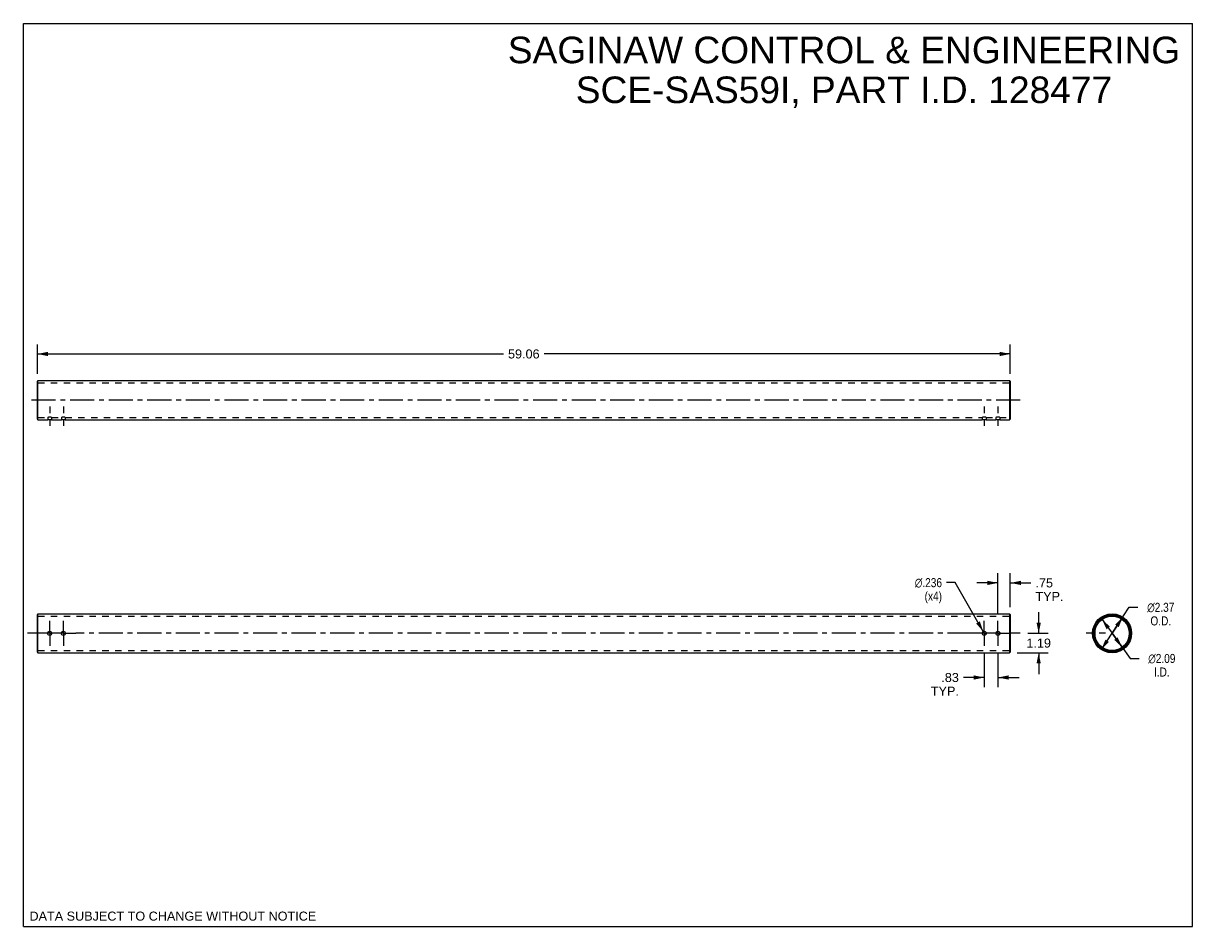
# Model space of a CAD drawing. Header units: inches. Extents: x 0 to 71, y 0 to 54.8.
import ezdxf

# ---------------------------------------------------------------- set-up
doc = ezdxf.new("R2010")
doc.units = ezdxf.units.IN
doc.header["$LTSCALE"] = 3.903226
doc.header["$MEASUREMENT"] = 0
for name, pattern in [('CENTER', [0.6, 0.375, -0.075, 0.075, -0.075]), ('DASHED', [0.2, 0.1, -0.1]), ('HIDDEN', [0.2, 0.1, -0.1])]:
    doc.linetypes.add(name, pattern=pattern)
doc.layers.get('0').update_dxf_attribs({"linetype": 'CONTINUOUS'})
doc.layers.add('02___PRT_ALL_AXES', color=7, linetype='CONTINUOUS')
doc.layers.add('DEFAULT_2', color=8, linetype='HIDDEN')
doc.styles.get("Standard").update_dxf_attribs({"font": 'arial.ttf'})
doc.styles.add('TEXTSTYLE_1', font='gdt', dxfattribs={"width": 0.8})
doc.dimstyles.new('DIMSTYLE_1', dxfattribs={"dimtxt": 0.548387, "dimasz": 0.645161, "dimexe": 0.09, "dimexo": 0.07, "dimgap": 0.09, "dimtad": 0, "dimtih": 1, "dimtoh": 1, "dimzin": 4, "dimdsep": 46, "dimtxsty": 'Standard', "dimblk": '_FILLED', "dimblk1": '_FILLED', "dimblk2": '_FILLED', "dimcen": 0.09, "dimazin": 1, "dimtfac": 1, "dimtmove": 0, "dimatfit": 2, "dimldrblk": '_FILLED', "dimfxl": 0, "dimtolj": 1, "dimtzin": 4, "dimarcsym": 0})
doc.dimstyles.new('DIMSTYLE_2', dxfattribs={"dimtxt": 0.548387, "dimasz": 0.645161, "dimexe": 0.09, "dimexo": 0.07, "dimgap": 0.0425, "dimtad": 0, "dimtih": 1, "dimtoh": 1, "dimzin": 4, "dimdsep": 46, "dimtxsty": 'Standard', "dimblk": '_FILLED', "dimblk1": '_FILLED', "dimblk2": '_FILLED', "dimcen": 0.09, "dimazin": 1, "dimtfac": 1, "dimtofl": 0, "dimtmove": 0, "dimatfit": 3, "dimldrblk": '_FILLED', "dimfxl": 0, "dimtolj": 1, "dimtzin": 4, "dimarcsym": 0})
doc.dimstyles.new('DIMSTYLE_3', dxfattribs={"dimtxt": 0.548387, "dimasz": 0.645161, "dimexe": 0.09, "dimexo": 0.07, "dimgap": 0.09, "dimtad": 0, "dimtih": 1, "dimtoh": 1, "dimdec": 3, "dimzin": 4, "dimdsep": 46, "dimtxsty": 'Standard', "dimblk": '_FILLED', "dimblk1": '_FILLED', "dimblk2": '_FILLED', "dimcen": 0.09, "dimadec": 3, "dimazin": 1, "dimtfac": 1, "dimtofl": 0, "dimtmove": 0, "dimatfit": 1, "dimldrblk": '_FILLED', "dimfxl": 0, "dimtolj": 1, "dimtzin": 4, "dimarcsym": 0})

# ---------------------------------------------------------------- blocks, each defined once
blk = doc.blocks.new('_FILLED')
at = {"color": 0, "linetype": 'ByBlock'}
blk.add_solid([(0, 0), (-1, 0.2), (-1, -0.2)], dxfattribs=at)
blk = doc.blocks.new('*D1')
at = {"color": 2, "linetype": 'Continuous'}
for p, q in [((65.468, 18.654), (66.08, 17.807)), ((66.692, 16.96), (66.08, 17.807)), ((66.08, 17.807), (67.183, 16.281)), ((67.183, 16.281), (67.715, 16.281))]:
    blk.add_line(p, q, dxfattribs=at)
at = {"color": 2, "linetype": 'Continuous', "xscale": 0.6451612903, "yscale": 0.6451612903, "zscale": 0.6451612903}
for p, rotation in [((65.468, 18.654), 125.8658395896), ((66.692, 16.96), 305.8658395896)]:
    blk.add_blockref('_FILLED', p, dxfattribs=dict(at, rotation=rotation))
at = {"color": 2, "linetype": 'Continuous', "insert": (69.1, 16.555), "char_height": 0.54839, "width": 2.22141, "attachment_point": 2, "line_spacing_factor": 0.9, "style": 'TEXTSTYLE_1'}
blk.add_mtext('{\\fgdt;n}\\fArial;2.09\\PI.D.', dxfattribs=at)
blk = doc.blocks.new('*D2')
at = {"color": 2, "linetype": 'Continuous'}
for p, q in [((66.08, 17.807), (67.119, 19.385)), ((67.119, 19.385), (67.651, 19.385)), ((66.731, 18.796), (66.08, 17.807)), ((65.428, 16.817), (66.08, 17.807))]:
    blk.add_line(p, q, dxfattribs=at)
at = {"color": 2, "linetype": 'Continuous', "xscale": 0.6451612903, "yscale": 0.6451612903, "zscale": 0.6451612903}
for p, rotation in [((66.731, 18.796), 56.6366152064), ((65.428, 16.817), 236.6366152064)]:
    blk.add_blockref('_FILLED', p, dxfattribs=dict(at, rotation=rotation))
at = {"color": 2, "linetype": 'Continuous', "insert": (69.036, 19.659), "char_height": 0.54839, "width": 2.22141, "attachment_point": 2, "line_spacing_factor": 0.9, "style": 'TEXTSTYLE_1'}
blk.add_mtext('{\\fgdt;n}\\fArial;2.37\\PO.D.', dxfattribs=at)
blk = doc.blocks.new('*D3')
at = {"color": 2, "linetype": 'Continuous'}
for p, q in [((0.847, 33.56), (0.847, 35.349)), ((59.902, 33.56), (59.902, 35.349)), ((0.847, 34.769), (29.142, 34.769)), ((59.902, 34.769), (31.606, 34.769))]:
    blk.add_line(p, q, dxfattribs=at)
at = {"color": 2, "linetype": 'Continuous', "xscale": 0.6451612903, "yscale": 0.6451612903, "zscale": 0.6451612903, "rotation": 180}
blk.add_blockref('_FILLED', (0.847, 34.769), dxfattribs=at)
at = {"color": 2, "linetype": 'Continuous', "xscale": 0.6451612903, "yscale": 0.6451612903, "zscale": 0.6451612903}
blk.add_blockref('_FILLED', (59.902, 34.769), dxfattribs=at)
at = {"color": 2, "linetype": 'Continuous', "insert": (30.374, 35.043), "char_height": 0.5484, "width": 1.9163, "attachment_point": 2, "line_spacing_factor": 0.9}
blk.add_mtext('59.06', dxfattribs=at)
blk = doc.blocks.new('*D4')
at = {"color": 2, "linetype": 'Continuous'}
for p, q in [((58.322, 16.592), (58.322, 14.544)), ((59.152, 16.592), (59.152, 14.544)), ((58.322, 15.125), (57.055, 15.125)), ((59.152, 15.125), (60.442, 15.125))]:
    blk.add_line(p, q, dxfattribs=at)
at = {"color": 2, "linetype": 'Continuous', "xscale": 0.6451612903, "yscale": 0.6451612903, "zscale": 0.6451612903}
blk.add_blockref('_FILLED', (58.322, 15.125), dxfattribs=at)
at = {"color": 2, "linetype": 'Continuous', "xscale": 0.6451612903, "yscale": 0.6451612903, "zscale": 0.6451612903, "rotation": 180}
blk.add_blockref('_FILLED', (59.152, 15.125), dxfattribs=at)
at = {"color": 2, "linetype": 'Continuous', "insert": (56.781, 15.399), "char_height": 0.5484, "width": 1.69817, "attachment_point": 3, "line_spacing_factor": 0.9}
blk.add_mtext('.83\\PTYP.', dxfattribs=at)
blk = doc.blocks.new('*D5')
at = {"color": 2, "linetype": 'Continuous'}
for p, q in [((59.152, 19.021), (59.152, 21.45)), ((59.902, 19.403), (59.902, 21.45)), ((59.152, 20.869), (57.861, 20.869)), ((59.902, 20.869), (61.154, 20.869))]:
    blk.add_line(p, q, dxfattribs=at)
at = {"color": 2, "linetype": 'Continuous', "xscale": 0.6451612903, "yscale": 0.6451612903, "zscale": 0.6451612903}
blk.add_blockref('_FILLED', (59.152, 20.869), dxfattribs=at)
at = {"color": 2, "linetype": 'Continuous', "xscale": 0.6451612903, "yscale": 0.6451612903, "zscale": 0.6451612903, "rotation": 180}
blk.add_blockref('_FILLED', (59.902, 20.869), dxfattribs=at)
at = {"color": 2, "linetype": 'Continuous', "insert": (61.429, 21.143), "char_height": 0.5484, "width": 1.69817, "attachment_point": 1, "line_spacing_factor": 0.9}
blk.add_mtext('.75\\PTYP.', dxfattribs=at)
blk = doc.blocks.new('*D6')
at = {"color": 2, "linetype": 'Continuous'}
for p, q in [((61.624, 17.807), (61.624, 19.097)), ((60.958, 17.807), (62.205, 17.807)), ((60.313, 16.622), (62.205, 16.622)), ((61.624, 16.622), (61.624, 15.331))]:
    blk.add_line(p, q, dxfattribs=at)
at = {"color": 2, "linetype": 'Continuous', "xscale": 0.6451612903, "yscale": 0.6451612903, "zscale": 0.6451612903}
for p, rotation in [((61.624, 17.807), 270), ((61.624, 16.622), 90)]:
    blk.add_blockref('_FILLED', p, dxfattribs=dict(at, rotation=rotation))
at = {"color": 2, "linetype": 'Continuous', "insert": (61.624, 17.488), "char_height": 0.5484, "width": 1.49023, "attachment_point": 2, "line_spacing_factor": 0.9}
blk.add_mtext('1.19', dxfattribs=at)
blk = doc.blocks.new('*D7')
at = {"color": 2, "linetype": 'Continuous'}
for p, q in [((56.563, 20.884), (56.03, 20.884)), ((58.263, 17.909), (56.563, 20.884))]:
    blk.add_line(p, q, dxfattribs=at)
at = {"color": 2, "linetype": 'Continuous', "xscale": 0.6451612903, "yscale": 0.6451612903, "zscale": 0.6451612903, "rotation": 299.7515944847}
blk.add_blockref('_FILLED', (58.263, 17.909), dxfattribs=at)
at = {"color": 2, "linetype": 'Continuous', "insert": (55.756, 21.158), "char_height": 0.54839, "width": 2.22141, "attachment_point": 3, "line_spacing_factor": 0.9, "style": 'TEXTSTYLE_1'}
blk.add_mtext('{\\fgdt;n}\\fArial;.236\\P(x4)', dxfattribs=at)

msp = doc.modelspace()

# ---------------------------------------------------------------- linework, layer by layer
at = {"color": 7, "linetype": 'Continuous'}
for p, q in [((0, 0), (0, 54.8387)), ((0, 54.8387), (70.9677, 54.8387)), ((70.9677, 0), (70.9677, 54.8387)), ((0.8467, 33.1079), (0.8867, 33.1479)), ((0.8467, 30.8179), (0.8467, 33.1079)), ((0.8867, 30.7779), (0.8867, 33.1479)), ((0.8867, 33.1479), (59.8617, 33.1479)), ((59.9017, 33.1079), (59.8617, 33.1479)), ((59.8617, 33.1479), (59.8617, 30.7779)), ((59.9017, 33.1079), (59.9017, 30.8179)), ((0.8467, 30.8179), (0.8867, 30.7779)), ((0.8867, 30.7779), (1.4787, 30.7779)), ((59.2697, 30.7779), (59.8617, 30.7779)), ((59.9017, 30.8179), (59.8617, 30.7779)), ((0.8467, 18.9517), (0.8867, 18.9917)), ((0.8467, 16.6619), (0.8467, 18.9515)), ((0.8867, 16.6217), (0.8867, 18.9917)), ((59.9017, 18.9517), (59.8617, 18.9917)), ((59.8617, 18.9917), (59.8617, 16.6217)), ((59.9017, 18.9515), (59.9017, 16.6619)), ((0.8467, 16.6617), (0.8867, 16.6217)), ((59.9017, 16.6617), (59.8617, 16.6217)), ((0, 0), (70.9677, 0))]:
    msp.add_line(p, q, dxfattribs=at)
for radius in [1.185, 1.145, 1.085, 1.045]:
    msp.add_circle((66.0798, 17.8067), radius, dxfattribs=at)
at = {"layer": '02___PRT_ALL_AXES', "color": 2, "linetype": 'CENTER'}
for p, q in [((60.5068, 31.9629), (0.2415, 31.9629)), ((1.5967, 17.8067), (1.5967, 18.5699)), ((2.4267, 17.8067), (2.4267, 18.5699)), ((58.3217, 17.8067), (58.3217, 18.5699)), ((59.1517, 17.8067), (59.1517, 18.5699)), ((0.8335, 17.8067), (0.2415, 17.8067)), ((1.5967, 17.8067), (0.8335, 17.8067)), ((1.5967, 17.8067), (1.5967, 17.0435)), ((1.5967, 17.8067), (1.6635, 17.8067)), ((2.4267, 17.8067), (1.6635, 17.8067)), ((2.4267, 17.8067), (2.4267, 17.0435)), ((2.4267, 17.8067), (3.1898, 17.8067)), ((57.5585, 17.8067), (3.1898, 17.8067)), ((58.3217, 17.8067), (57.5585, 17.8067)), ((58.3217, 17.8067), (58.3885, 17.8067)), ((58.3217, 17.8067), (58.3217, 17.0435)), ((59.1517, 17.8067), (58.3885, 17.8067)), ((59.1517, 17.8067), (59.9148, 17.8067)), ((59.1517, 17.8067), (59.1517, 17.0435)), ((60.5068, 17.8067), (59.9148, 17.8067))]:
    msp.add_line(p, q, dxfattribs=at)
at = {"layer": '02___PRT_ALL_AXES', "color": 2, "linetype": 'DASHED'}
for p, q in [((1.5967, 31.5698), (1.5967, 30.1327)), ((2.4267, 31.5698), (2.4267, 30.1327)), ((58.3217, 31.5698), (58.3217, 30.1327)), ((59.1517, 31.5698), (59.1517, 30.1327)), ((65.6866, 17.8067), (64.2496, 17.8067))]:
    msp.add_line(p, q, dxfattribs=at)
at = {"layer": '02___PRT_ALL_AXES', "color": 8, "linetype": 'HIDDEN'}
for p, q in [((1.4787, 30.9179), (1.4787, 30.7779)), ((1.4903, 30.779), (1.4903, 30.779)), ((1.5045, 30.9205), (1.5233, 30.922)), ((1.703, 30.9191), (1.7147, 30.9179)), ((1.7147, 30.9179), (1.7147, 30.7779)), ((1.7147, 30.9179), (2.3087, 30.9179)), ((2.3087, 30.9179), (2.3087, 30.7779)), ((2.3203, 30.779), (2.3203, 30.779)), ((2.3345, 30.9205), (2.3533, 30.922)), ((2.533, 30.9191), (2.5447, 30.9179)), ((2.5447, 30.9179), (2.5447, 30.7779)), ((2.5447, 30.9179), (58.2037, 30.9179)), ((58.2037, 30.9179), (58.2037, 30.7779)), ((58.2153, 30.779), (58.2153, 30.779)), ((58.428, 30.9191), (58.4397, 30.9179)), ((58.4397, 30.9179), (59.0337, 30.9179)), ((58.4397, 30.9179), (58.4397, 30.7779)), ((59.0337, 30.9179), (59.0337, 30.7779)), ((59.0453, 30.779), (59.0453, 30.779)), ((59.258, 30.9191), (59.2697, 30.9179)), ((59.2697, 30.9179), (59.2697, 30.7779)), ((0.8867, 18.8517), (59.8617, 18.8517)), ((64.9006, 17.9247), (65.0414, 17.9247)), ((64.9006, 17.6887), (65.0414, 17.6887)), ((0.8867, 16.7617), (59.8617, 16.7617))]:
    msp.add_line(p, q, dxfattribs=at)
at = {"layer": '02___PRT_ALL_AXES', "color": 7, "linetype": 'Continuous'}
for p, q in [((1.4787, 30.7779), (1.4903, 30.779)), ((1.703, 30.779), (1.7147, 30.7779)), ((1.7147, 30.7779), (2.3087, 30.7779)), ((2.3087, 30.7779), (2.3203, 30.779)), ((2.533, 30.779), (2.5447, 30.7779)), ((2.5447, 30.7779), (58.2037, 30.7779)), ((58.2037, 30.7779), (58.2153, 30.779)), ((58.428, 30.779), (58.4397, 30.7779)), ((58.4397, 30.7779), (59.0337, 30.7779)), ((59.0337, 30.7779), (59.0453, 30.779)), ((59.258, 30.779), (59.2697, 30.7779)), ((0.8867, 18.9917), (59.8617, 18.9917)), ((0.8867, 16.6217), (59.8617, 16.6217))]:
    msp.add_line(p, q, dxfattribs=at)
at = {"layer": '02___PRT_ALL_AXES', "color": 8, "linetype": 'HIDDEN'}
for points in [[(1.5044, 30.9205), (1.4903, 30.9191), (1.4787, 30.9179)], [(1.703, 30.9191), (1.6888, 30.9205), (1.67, 30.922), (1.6474, 30.9233), (1.6224, 30.9243), (1.5963, 30.9246), (1.5702, 30.9242), (1.5454, 30.9233), (1.523, 30.922)], [(2.3344, 30.9205), (2.3203, 30.9191), (2.3087, 30.9179)], [(2.533, 30.9191), (2.5188, 30.9205), (2.5, 30.922), (2.4774, 30.9233), (2.4524, 30.9243), (2.4263, 30.9246), (2.4002, 30.9242), (2.3754, 30.9233), (2.353, 30.922)], [(58.428, 30.9191), (58.4138, 30.9205), (58.395, 30.922), (58.3724, 30.9233), (58.3474, 30.9243), (58.3213, 30.9246), (58.2952, 30.9242), (58.2704, 30.9233), (58.248, 30.922), (58.2294, 30.9205), (58.2153, 30.9191), (58.2037, 30.9179)], [(59.258, 30.9191), (59.2438, 30.9205), (59.225, 30.922), (59.2024, 30.9233), (59.1774, 30.9243), (59.1513, 30.9246), (59.1252, 30.9242), (59.1004, 30.9233), (59.078, 30.922), (59.0594, 30.9205), (59.0453, 30.9191), (59.0337, 30.9179)]]:
    msp.add_lwpolyline(points, dxfattribs=at)
at = {"layer": '02___PRT_ALL_AXES', "color": 7, "linetype": 'Continuous'}
for points in [[(1.4903, 30.779), (1.5045, 30.7802), (1.5233, 30.7815), (1.5459, 30.7827), (1.5709, 30.7835), (1.597, 30.7838), (1.6231, 30.7835), (1.648, 30.7827), (1.6704, 30.7815), (1.6889, 30.7802), (1.703, 30.779)], [(2.3203, 30.779), (2.3345, 30.7802), (2.3533, 30.7815), (2.3759, 30.7827), (2.4009, 30.7835), (2.427, 30.7838), (2.4531, 30.7835), (2.478, 30.7827), (2.5004, 30.7815), (2.5189, 30.7802), (2.533, 30.779)], [(58.2153, 30.779), (58.2295, 30.7802), (58.2483, 30.7815), (58.2709, 30.7827), (58.2959, 30.7835), (58.322, 30.7838), (58.3481, 30.7835), (58.373, 30.7827), (58.3954, 30.7815), (58.4139, 30.7802), (58.428, 30.779)], [(59.0453, 30.779), (59.0595, 30.7802), (59.0783, 30.7815), (59.1009, 30.7827), (59.1259, 30.7835), (59.152, 30.7838), (59.1781, 30.7835), (59.203, 30.7827), (59.2254, 30.7815), (59.2439, 30.7802), (59.258, 30.779)]]:
    msp.add_lwpolyline(points, dxfattribs=at)
for centre in [(1.5967, 17.8067), (2.4267, 17.8067), (58.3217, 17.8067), (59.1517, 17.8067)]:
    msp.add_circle(centre, 0.118, dxfattribs=at)
at = {"layer": '02___PRT_ALL_AXES', "color": 8, "linetype": 'HIDDEN'}
for radius, start, end in [(1.185, 174.289168, 185.710715), (1.045, 173.521073, 186.478792)]:
    msp.add_arc((66.0798, 17.8067), radius, start, end, dxfattribs=at)
at = {"layer": 'DEFAULT_2', "color": 8, "linetype": 'HIDDEN'}
for p, q in [((0.8467, 33.0479), (0.8867, 33.0079)), ((0.8867, 33.0079), (59.8617, 33.0079)), ((59.9017, 33.0479), (59.8617, 33.0079)), ((0.8467, 30.8779), (0.8867, 30.9179)), ((0.8867, 30.9179), (1.4787, 30.9179)), ((59.2697, 30.9179), (59.8617, 30.9179)), ((59.9017, 30.8779), (59.8617, 30.9179)), ((0.8867, 18.8517), (0.8467, 18.8917)), ((59.8617, 18.8517), (59.9017, 18.8917)), ((0.8867, 16.7617), (0.8467, 16.7217)), ((59.8617, 16.7617), (59.9017, 16.7217))]:
    msp.add_line(p, q, dxfattribs=at)

# ---------------------------------------------------------------- texts
at = {"color": 2, "linetype": 'Continuous', "line_spacing_factor": 0.9}
for s, insert, char_height, width, attachment_point in [('SAGINAW CONTROL & ENGINEERING\\PSCE-SAS59I, PART I.D. 128477', (49.8066, 54.0321), 1.612903, 40.736299, 2), ('DATA SUBJECT TO CHANGE WITHOUT NOTICE', (0.3704, 0.9126), 0.548387, 17.373066, 1)]:
    msp.add_mtext(s, dxfattribs=dict(at, insert=insert, char_height=char_height, width=width, attachment_point=attachment_point))

# ---------------------------------------------------------------- dimensions: what is measured, and where the dimension line sits
at = {"color": 2, "linetype": 'Continuous'}
dim = msp.add_linear_dim(base=(59.9016552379, 34.7687478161), p1=(0.8466552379, 33.4895050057), p2=(59.9016552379, 33.4895050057), dimstyle='DIMSTYLE_2', dxfattribs=at)
dim.commit()
dim.dimension.update_dxf_attribs({"geometry": '*D3', "text_midpoint": (30.3719725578, 34.7656899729), "dimtype": 160})
dim = msp.add_linear_dim(base=(59.9017, 20.8692), p1=(59.1517, 18.9515), p2=(59.9017, 19.3333), text='<>\\PTYP.', dimstyle='DIMSTYLE_2', dxfattribs=at)
dim.commit()
dim.dimension.update_dxf_attribs({"geometry": '*D5', "text_midpoint": (62.2777, 20.4579), "dimtype": 160})
for p1, p2, text, dimstyle, picture, middle in [((58.2631, 17.9091), (58.3802, 17.7042), '%%c<>\\P(x4)', 'DIMSTYLE_3', '*D7', (54.6456, 20.4727)), ((66.7314, 18.7964), (65.4281, 16.817), '%%c<>\\PO.D.', 'DIMSTYLE_1', '*D2', (69.0359, 18.9733)), ((66.692, 16.9598), (65.4675, 18.6535), '%%c<>\\PI.D.', 'DIMSTYLE_1', '*D1', (69.0998, 15.8699))]:
    dim = msp.add_diameter_dim_2p(p1=p1, p2=p2, text=text, dimstyle=dimstyle, override={"dimpost": '<>'}, dxfattribs=at)
    dim.commit()
    dim.dimension.update_dxf_attribs({"geometry": picture, "text_midpoint": middle, "dimtype": 163})
dim = msp.add_linear_dim(base=(61.6244834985, 17.8066891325), p1=(60.2432681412, 16.6216891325), p2=(60.8884294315, 17.8066891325), angle=90, dimstyle='DIMSTYLE_2', dxfattribs=at)
dim.commit()
dim.dimension.update_dxf_attribs({"geometry": '*D6', "text_midpoint": (61.6482337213, 17.2111309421), "dimtype": 160})
dim = msp.add_linear_dim(base=(58.3217, 15.1246), p1=(59.1517, 16.6619), p2=(58.3217, 16.6619), angle=180, text='<>\\PTYP.', dimstyle='DIMSTYLE_2', dxfattribs=at)
dim.commit()
dim.dimension.update_dxf_attribs({"geometry": '*D4', "text_midpoint": (55.932, 14.7133), "dimtype": 160})

doc.saveas('drawing.dxf')
